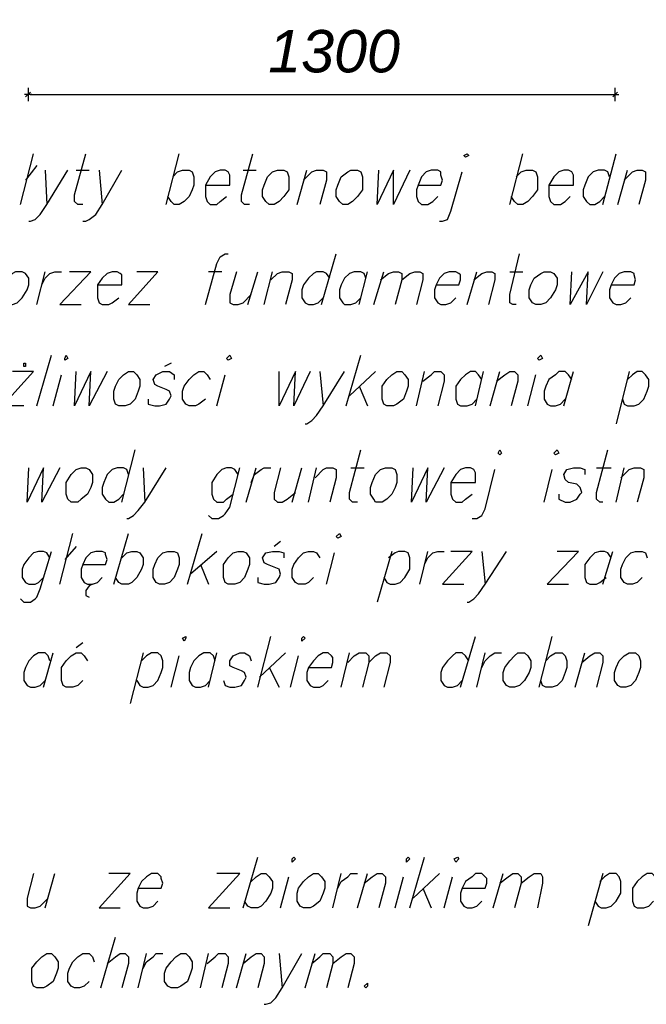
# Model space of a CAD drawing. Header units: centimetres. Extents: x 843425950 to 843478602, y 588811213 to 588851397.
# Tile 8 of 89: x 843448020 to 843449641, y 588811213 to 588813762. Entities that reach past the tile are written whole.
import ezdxf

# ---------------------------------------------------------------- set-up
doc = ezdxf.new("R2010")
doc.units = ezdxf.units.CM
doc.header["$MEASUREMENT"] = 0
doc.layers.get('0').update_dxf_attribs({"lineweight": 5})
doc.layers.add('DIM', color=7, linetype='Continuous')
doc.styles.add('Arial-sanit', font='ariali.ttf')

# ---------------------------------------------------------------- blocks, each defined once
blk = doc.blocks.new('_Oblique')
at = {"color": 0, "linetype": 'ByBlock', "lineweight": -2}
blk.add_line((-0.5, -0.5), (0.5, 0.5), dxfattribs=at)
blk = doc.blocks.new('My oblique')
at = {"xscale": 2.5, "yscale": 2.5, "zscale": 2.5, "rotation": 180}
blk.add_blockref('_Oblique', (139.09, 225.96), dxfattribs=at)
blk = doc.blocks.new('new')
at = {"ltscale": 0.1}
for p, q in [((-1.87, 0), (1.87, 0)), ((0, -3.39), (0, 3.39))]:
    blk.add_line(p, q, dxfattribs=at)
blk.add_blockref('My oblique', (-139.09, -225.96), dxfattribs=at)

msp = doc.modelspace()

# ---------------------------------------------------------------- linework, layer by layer
at = {"color": 0, "lineweight": 25}
for points in [[(843448022.04039, 588813283.36562), (843448055.90704, 588813414.59897)], [(843448182.90705, 588813283.36562), (843448170.20704, 588813283.36562), (843448161.74039, 588813291.83232), (843448161.74039, 588813308.76562), (843448191.37369, 588813414.59897)], [(843448398.80704, 588813283.36562), (843448432.67369, 588813414.59897)], [(843448614.70704, 588813283.36562), (843448602.00704, 588813283.36562), (843448593.54039, 588813291.83232), (843448593.54039, 588813308.76562), (843448623.17369, 588813414.59897)], [(843449287.80705, 588813283.36562), (843449321.67369, 588813414.59897)], [(843449529.10705, 588813283.36562), (843449562.97369, 588813414.59897)], [(843448064.37369, 588813384.96562), (843448034.74039, 588813346.86562)], [(843448043.20704, 588813241.03232), (843448047.44039, 588813241.03232), (843448060.14039, 588813245.26562), (843448072.8404, 588813257.96562), (843448089.77369, 588813283.36562), (843448144.80704, 588813372.26562)], [(843448085.54039, 588813372.26562), (843448089.77369, 588813283.36562)], [(843448165.97369, 588813372.26562), (843448199.84039, 588813372.26562)], [(843448182.90705, 588813241.03232), (843448191.37369, 588813241.03232), (843448199.84039, 588813245.26562), (843448216.7737, 588813257.96562), (843448233.70704, 588813283.36562), (843448284.50704, 588813372.26562)], [(843448225.24039, 588813372.26562), (843448233.70704, 588813283.36562)], [(843448415.74039, 588813355.33232), (843448428.44039, 588813368.03232), (843448441.14039, 588813372.26562), (843448458.07369, 588813372.26562), (843448466.54039, 588813368.03232), (843448470.7737, 588813355.33232), (843448470.7737, 588813334.16562), (843448466.54039, 588813321.46562), (843448458.07369, 588813304.53232), (843448445.3737, 588813291.83232), (843448432.67369, 588813283.36562), (843448419.97369, 588813283.36562), (843448411.50704, 588813291.83232), (843448403.04039, 588813304.53232)], [(843448500.40705, 588813334.16562), (843448563.90704, 588813334.16562), (843448563.90704, 588813359.56562), (843448559.67369, 588813368.03232), (843448551.20704, 588813372.26562), (843448538.50704, 588813372.26562), (843448525.80705, 588813368.03232), (843448513.10704, 588813355.33232), (843448500.40705, 588813334.16562), (843448500.40705, 588813304.53232), (843448504.64039, 588813291.83232), (843448513.10704, 588813283.36562), (843448530.04039, 588813283.36562), (843448538.50704, 588813291.83232), (843448555.4404, 588813304.53232)], [(843448597.7737, 588813372.26562), (843448631.6404, 588813372.26562)], [(843448737.47369, 588813283.36562), (843448762.8737, 588813372.26562)], [(843448754.40704, 588813346.86562), (843448775.57369, 588813368.03232), (843448788.2737, 588813372.26562), (843448805.20704, 588813372.26562), (843448813.67369, 588813368.03232), (843448813.67369, 588813346.86562), (843448796.74039, 588813283.36562)], [(843448944.90704, 588813283.36562), (843448949.1404, 588813372.26562)], [(843448987.24039, 588813372.26562), (843448944.90704, 588813283.36562)], [(843448987.24039, 588813283.36562), (843448987.24039, 588813372.26562)], [(843449029.57369, 588813372.26562), (843448987.24039, 588813283.36562)], [(843449050.74039, 588813334.16562), (843449110.00704, 588813334.16562), (843449114.24039, 588813346.86562), (843449110.00704, 588813359.56562), (843449110.00704, 588813368.03232), (843449101.54039, 588813372.26562), (843449084.60704, 588813372.26562), (843449071.90704, 588813368.03232), (843449059.20704, 588813355.33232), (843449050.74039, 588813334.16562), (843449046.50704, 588813321.46562), (843449046.50704, 588813304.53232), (843449050.74039, 588813291.83232), (843449059.20704, 588813283.36562), (843449076.14039, 588813283.36562), (843449088.84039, 588813291.83232), (843449101.54039, 588813304.53232)], [(843449105.7737, 588813241.03232), (843449114.24039, 588813241.03232), (843449126.94039, 588813245.26562), (843449135.40705, 588813266.43232), (843449165.04039, 588813368.03232)], [(843449304.74039, 588813355.33232), (843449317.44039, 588813368.03232), (843449330.14039, 588813372.26562), (843449347.07369, 588813372.26562), (843449355.54039, 588813368.03232), (843449359.77369, 588813355.33232), (843449359.77369, 588813321.46562), (843449347.07369, 588813304.53232), (843449334.37369, 588813291.83232), (843449321.67369, 588813283.36562), (843449308.97369, 588813283.36562), (843449300.50704, 588813291.83232), (843449292.04039, 588813304.53232)], [(843449389.40704, 588813334.16562), (843449452.90705, 588813334.16562), (843449452.90705, 588813359.56562), (843449448.67369, 588813368.03232), (843449440.20704, 588813372.26562), (843449427.50704, 588813372.26562), (843449414.80704, 588813368.03232), (843449402.10704, 588813355.33232), (843449389.40704, 588813334.16562), (843449389.40704, 588813304.53232), (843449393.64039, 588813291.83232), (843449402.10704, 588813283.36562), (843449419.04039, 588813283.36562), (843449431.74039, 588813291.83232), (843449444.44039, 588813304.53232)], [(843449546.04039, 588813355.33232), (843449541.80705, 588813368.03232), (843449533.3404, 588813372.26562), (843449516.40704, 588813372.26562), (843449503.70704, 588813368.03232), (843449491.00704, 588813355.33232), (843449482.54039, 588813334.16562), (843449478.30705, 588813321.46562), (843449478.30705, 588813304.53232), (843449486.7737, 588813291.83232), (843449495.24039, 588813283.36562), (843449507.9404, 588813283.36562), (843449520.64039, 588813291.83232), (843449533.3404, 588813304.53232)], [(843449567.20704, 588813283.36562), (843449592.60704, 588813372.26562)], [(843449584.1404, 588813346.86562), (843449605.30705, 588813368.03232), (843449618.00704, 588813372.26562), (843449630.70704, 588813372.26562), (843449639.17369, 588813368.03232), (843449639.17369, 588813346.86562), (843449622.24039, 588813283.36562)], [(843448500.40705, 588813025.13232), (843448530.04039, 588813130.96562), (843448538.50704, 588813147.89897), (843448551.20704, 588813156.36562), (843448559.67369, 588813156.36562)], [(843448800.97369, 588813025.13232), (843448839.0737, 588813156.36562)], [(843449304.74039, 588813025.13232), (843449296.27369, 588813025.13232), (843449287.80705, 588813029.36562), (843449287.80705, 588813050.53232), (843449313.20704, 588813156.36562)], [(843447971.24039, 588813042.06562), (843447979.70704, 588813029.36562), (843447988.17369, 588813025.13232), (843448000.87369, 588813025.13232), (843448013.57369, 588813029.36562), (843448026.27369, 588813042.06562), (843448038.97369, 588813063.23232), (843448043.20704, 588813075.93232), (843448043.20704, 588813092.86562), (843448034.74039, 588813105.56562), (843448026.27369, 588813109.79897), (843448009.3404, 588813109.79897), (843448000.87369, 588813105.56562), (843447988.17369, 588813092.86562)], [(843448064.37369, 588813025.13232), (843448085.54039, 588813109.79897)], [(843448077.07369, 588813075.93232), (843448085.54039, 588813092.86562), (843448098.24039, 588813105.56562), (843448110.94039, 588813109.79897), (843448127.8737, 588813109.79897)], [(843448123.64039, 588813025.13232), (843448204.0737, 588813109.79897), (843448149.04039, 588813109.79897)], [(843448221.00704, 588813075.93232), (843448284.50704, 588813075.93232), (843448284.50704, 588813101.33232), (843448280.2737, 588813105.56562), (843448271.80705, 588813109.79897), (843448259.10705, 588813109.79897), (843448246.40704, 588813105.56562), (843448233.70704, 588813092.86562), (843448221.00704, 588813075.93232), (843448221.00704, 588813042.06562), (843448225.24039, 588813029.36562), (843448233.70704, 588813025.13232), (843448250.64039, 588813025.13232), (843448259.10705, 588813029.36562), (843448276.04039, 588813042.06562)], [(843448301.44039, 588813025.13232), (843448377.64039, 588813109.79897), (843448322.60704, 588813109.79897)], [(843448542.74039, 588813109.79897), (843448508.87369, 588813109.79897)], [(843448580.8404, 588813109.79897), (843448563.90704, 588813050.53232), (843448563.90704, 588813029.36562), (843448572.37369, 588813025.13232), (843448585.07369, 588813025.13232), (843448597.7737, 588813029.36562), (843448618.94039, 588813050.53232)], [(843448610.47369, 588813025.13232), (843448635.87369, 588813109.79897)], [(843448652.80705, 588813025.13232), (843448673.97369, 588813109.79897)], [(843448669.74039, 588813088.63232), (843448686.67369, 588813105.56562), (843448699.37369, 588813109.79897), (843448716.30704, 588813109.79897), (843448724.77369, 588813105.56562), (843448724.77369, 588813088.63232), (843448707.8404, 588813025.13232)], [(843448822.14039, 588813092.86562), (843448813.67369, 588813105.56562), (843448805.20704, 588813109.79897), (843448788.2737, 588813109.79897), (843448779.80704, 588813105.56562), (843448767.10704, 588813092.86562), (843448754.40704, 588813075.93232), (843448750.17369, 588813063.23232), (843448750.17369, 588813042.06562), (843448758.64039, 588813029.36562), (843448767.10704, 588813025.13232), (843448779.80704, 588813025.13232), (843448792.50704, 588813029.36562), (843448805.20704, 588813042.06562)], [(843448915.2737, 588813092.86562), (843448911.04039, 588813105.56562), (843448902.57369, 588813109.79897), (843448885.64039, 588813109.79897), (843448872.9404, 588813105.56562), (843448860.24039, 588813092.86562), (843448851.7737, 588813075.93232), (843448847.54039, 588813063.23232), (843448847.54039, 588813042.06562), (843448856.00704, 588813029.36562), (843448860.24039, 588813025.13232), (843448877.17369, 588813025.13232), (843448889.87369, 588813029.36562), (843448902.57369, 588813042.06562)], [(843448898.3404, 588813025.13232), (843448919.50704, 588813109.79897)], [(843448936.44039, 588813025.13232), (843448961.8404, 588813109.79897)], [(843448953.37369, 588813088.63232), (843448974.54039, 588813105.56562), (843448987.24039, 588813109.79897), (843448999.94039, 588813109.79897), (843449008.40704, 588813105.56562), (843449008.40704, 588813088.63232), (843448991.47369, 588813025.13232)], [(843449008.40704, 588813088.63232), (843449029.57369, 588813105.56562), (843449042.27369, 588813109.79897), (843449054.97369, 588813109.79897), (843449063.44039, 588813105.56562), (843449063.44039, 588813088.63232), (843449046.50704, 588813025.13232)], [(843449097.30704, 588813075.93232), (843449156.5737, 588813075.93232), (843449160.80705, 588813088.63232), (843449160.80705, 588813101.33232), (843449156.5737, 588813105.56562), (843449148.10704, 588813109.79897), (843449131.17369, 588813109.79897), (843449118.47369, 588813105.56562), (843449105.7737, 588813092.86562), (843449097.30704, 588813075.93232), (843449093.07369, 588813063.23232), (843449093.07369, 588813042.06562), (843449101.54039, 588813029.36562), (843449110.00704, 588813025.13232), (843449122.70704, 588813025.13232), (843449135.40705, 588813029.36562), (843449148.10704, 588813042.06562)], [(843449177.74039, 588813025.13232), (843449203.14039, 588813109.79897)], [(843449194.67369, 588813088.63232), (843449215.8404, 588813105.56562), (843449228.54039, 588813109.79897), (843449241.24039, 588813109.79897), (843449249.70704, 588813105.56562), (843449249.70704, 588813088.63232), (843449232.7737, 588813025.13232)], [(843449287.80705, 588813109.79897), (843449321.67369, 588813109.79897)], [(843449444.44039, 588813025.13232), (843449448.67369, 588813109.79897)], [(843449491.00704, 588813109.79897), (843449444.44039, 588813025.13232)], [(843449486.7737, 588813025.13232), (843449491.00704, 588813109.79897)], [(843449529.10705, 588813109.79897), (843449486.7737, 588813025.13232)], [(843449550.2737, 588813075.93232), (843449609.54039, 588813075.93232), (843449613.77369, 588813088.63232), (843449609.54039, 588813101.33232), (843449609.54039, 588813105.56562), (843449601.07369, 588813109.79897), (843449584.1404, 588813109.79897), (843449571.44039, 588813105.56562), (843449558.74039, 588813092.86562), (843449550.2737, 588813075.93232), (843449546.04039, 588813063.23232), (843449546.04039, 588813042.06562), (843449554.50704, 588813029.36562), (843449562.97369, 588813025.13232), (843449575.67369, 588813025.13232), (843449588.37369, 588813029.36562), (843449601.07369, 588813042.06562)], [(843448123.64039, 588813025.13232), (843448178.67369, 588813025.13232)], [(843448301.44039, 588813025.13232), (843448356.47369, 588813025.13232)], [(843448064.37369, 588812762.66562), (843448102.47369, 588812893.89897)], [(843448411.50704, 588812872.73232), (843448394.57369, 588812864.26562)], [(843448864.47369, 588812762.66562), (843448902.57369, 588812893.89897)], [(843447975.47369, 588812762.66562), (843448055.90704, 588812851.56562), (843448000.87369, 588812851.56562)], [(843448161.74039, 588812762.66562), (843448165.97369, 588812851.56562)], [(843448204.0737, 588812851.56562), (843448161.74039, 588812762.66562)], [(843448199.84039, 588812762.66562), (843448204.0737, 588812851.56562)], [(843448246.40704, 588812851.56562), (843448199.84039, 588812762.66562)], [(843448352.24039, 588812779.59897), (843448352.24039, 588812766.89897), (843448369.17369, 588812762.66562), (843448381.87369, 588812762.66562), (843448398.80704, 588812766.89897), (843448407.27369, 588812779.59897), (843448411.50704, 588812788.06562), (843448407.27369, 588812800.76562), (843448398.80704, 588812804.99897), (843448377.64039, 588812813.46562), (843448369.17369, 588812817.69897), (843448364.94039, 588812830.39897), (843448373.40704, 588812843.09897), (843448390.3404, 588812851.56562), (843448407.27369, 588812851.56562), (843448419.97369, 588812843.09897), (843448419.97369, 588812830.39897)], [(843448500.40705, 588812779.59897), (843448483.47369, 588812766.89897), (843448475.00704, 588812762.66562), (843448458.07369, 588812762.66562), (843448449.60704, 588812766.89897), (843448441.14039, 588812779.59897), (843448441.14039, 588812800.76562), (843448445.3737, 588812813.46562), (843448458.07369, 588812830.39897), (843448470.7737, 588812843.09897), (843448483.47369, 588812851.56562), (843448496.17369, 588812851.56562), (843448504.64039, 588812843.09897), (843448513.10704, 588812830.39897)], [(843448690.90704, 588812762.66562), (843448690.90704, 588812851.56562)], [(843448733.24039, 588812851.56562), (843448690.90704, 588812762.66562)], [(843448729.00704, 588812762.66562), (843448733.24039, 588812851.56562)], [(843448771.34039, 588812851.56562), (843448729.00704, 588812762.66562)], [(843448758.64039, 588812716.09897), (843448762.8737, 588812716.09897), (843448775.57369, 588812724.56562), (843448788.2737, 588812737.26562), (843448805.20704, 588812762.66562), (843448860.24039, 588812851.56562)], [(843448796.74039, 588812851.56562), (843448805.20704, 588812762.66562)], [(843448940.67369, 588812851.56562), (843448872.9404, 588812788.06562)], [(843449046.50704, 588812762.66562), (843449067.67369, 588812851.56562)], [(843449063.44039, 588812826.16562), (843449084.60704, 588812843.09897), (843449093.07369, 588812851.56562), (843449110.00704, 588812851.56562), (843449118.47369, 588812843.09897), (843449118.47369, 588812826.16562), (843449101.54039, 588812762.66562)], [(843449215.8404, 588812830.39897), (843449207.37369, 588812843.09897), (843449198.90704, 588812851.56562), (843449186.20704, 588812851.56562), (843449173.50704, 588812843.09897), (843449160.80705, 588812830.39897), (843449148.10704, 588812813.46562), (843449148.10704, 588812779.59897), (843449152.34039, 588812766.89897), (843449160.80705, 588812762.66562), (843449177.74039, 588812762.66562), (843449190.4404, 588812766.89897), (843449203.14039, 588812779.59897)], [(843449198.90704, 588812762.66562), (843449220.07369, 588812851.56562)], [(843449237.00704, 588812762.66562), (843449262.40704, 588812851.56562)], [(843449253.94039, 588812826.16562), (843449275.10704, 588812843.09897), (843449287.80705, 588812851.56562), (843449300.50704, 588812851.56562), (843449308.97369, 588812843.09897), (843449308.97369, 588812826.16562), (843449292.04039, 588812762.66562)], [(843449448.67369, 588812830.39897), (843449440.20704, 588812843.09897), (843449431.74039, 588812851.56562), (843449414.80704, 588812851.56562), (843449406.34039, 588812843.09897), (843449389.40704, 588812830.39897), (843449380.94039, 588812813.46562), (843449376.70704, 588812800.76562), (843449376.70704, 588812779.59897), (843449385.17369, 588812766.89897), (843449393.64039, 588812762.66562), (843449406.34039, 588812762.66562), (843449419.04039, 588812766.89897), (843449431.74039, 588812779.59897)], [(843449427.50704, 588812762.66562), (843449452.90705, 588812851.56562)], [(843449596.8404, 588812851.56562), (843449562.97369, 588812716.09897)], [(843449579.90704, 588812779.59897), (843449584.1404, 588812766.89897), (843449592.60704, 588812762.66562), (843449609.54039, 588812762.66562), (843449622.24039, 588812766.89897), (843449634.94039, 588812779.59897), (843449643.40704, 588812800.76562), (843449647.64039, 588812813.46562), (843449647.64039, 588812830.39897), (843449639.17369, 588812843.09897), (843449630.70704, 588812851.56562), (843449618.00704, 588812851.56562), (843449605.30705, 588812843.09897), (843449592.60704, 588812830.39897)], [(843448106.70704, 588812762.66562), (843448127.8737, 588812843.09897)], [(843448530.04039, 588812762.66562), (843448551.20704, 588812843.09897)], [(843449334.37369, 588812762.66562), (843449355.54039, 588812843.09897)], [(843448898.3404, 588812813.46562), (843448919.50704, 588812762.66562)], [(843448030.50704, 588812762.66562), (843447975.47369, 588812762.66562)], [(843448284.50704, 588812512.89897), (843448318.37369, 588812648.36562)], [(843448894.10705, 588812512.89897), (843448881.40704, 588812512.89897), (843448872.9404, 588812521.36562), (843448872.9404, 588812538.29897), (843448902.57369, 588812648.36562)], [(843449529.10705, 588812512.89897), (843449520.64039, 588812512.89897), (843449512.17369, 588812521.36562), (843449512.17369, 588812538.29897), (843449541.80705, 588812648.36562)], [(843448038.97369, 588812512.89897), (843448043.20704, 588812601.79897)], [(843448081.30704, 588812601.79897), (843448038.97369, 588812512.89897)], [(843448077.07369, 588812512.89897), (843448081.30704, 588812601.79897)], [(843448123.64039, 588812601.79897), (843448077.07369, 588812512.89897)], [(843448301.44039, 588812584.86562), (843448297.20704, 588812597.56562), (843448288.74039, 588812601.79897), (843448271.80705, 588812601.79897), (843448259.10705, 588812597.56562), (843448246.40704, 588812584.86562), (843448237.9404, 588812563.69897), (843448233.70704, 588812550.99897), (843448233.70704, 588812534.06562), (843448242.17369, 588812521.36562), (843448250.64039, 588812512.89897), (843448263.3404, 588812512.89897), (843448276.04039, 588812521.36562), (843448288.74039, 588812534.06562)], [(843448297.20704, 588812470.56562), (843448301.44039, 588812470.56562), (843448314.1404, 588812479.03232), (843448326.8404, 588812491.73232), (843448343.77369, 588812512.89897), (843448398.80704, 588812601.79897)], [(843448339.54039, 588812601.79897), (843448343.77369, 588812512.89897)], [(843448508.87369, 588812479.03232), (843448517.34039, 588812470.56562), (843448534.2737, 588812470.56562), (843448546.97369, 588812479.03232), (843448551.20704, 588812483.26562), (843448563.90704, 588812500.19897), (843448589.30705, 588812601.79897)], [(843448585.07369, 588812584.86562), (843448576.60705, 588812597.56562), (843448568.14039, 588812601.79897), (843448555.4404, 588812601.79897), (843448542.74039, 588812597.56562), (843448530.04039, 588812584.86562), (843448517.34039, 588812563.69897), (843448517.34039, 588812534.06562), (843448521.5737, 588812521.36562), (843448530.04039, 588812512.89897), (843448546.97369, 588812512.89897), (843448555.4404, 588812521.36562), (843448572.37369, 588812534.06562)], [(843448606.24039, 588812512.89897), (843448631.6404, 588812601.79897)], [(843448618.94039, 588812563.69897), (843448627.40704, 588812584.86562), (843448644.3404, 588812597.56562), (843448652.80705, 588812601.79897), (843448669.74039, 588812601.79897)], [(843448695.14039, 588812601.79897), (843448678.20704, 588812538.29897), (843448678.20704, 588812521.36562), (843448686.67369, 588812512.89897), (843448699.37369, 588812512.89897), (843448712.07369, 588812521.36562), (843448733.24039, 588812538.29897)], [(843448724.77369, 588812512.89897), (843448750.17369, 588812601.79897)], [(843448767.10704, 588812512.89897), (843448788.2737, 588812601.79897)], [(843448784.04039, 588812576.39897), (843448805.20704, 588812597.56562), (843448813.67369, 588812601.79897), (843448830.60704, 588812601.79897), (843448839.0737, 588812597.56562), (843448839.0737, 588812576.39897), (843448822.14039, 588812512.89897)], [(843448877.17369, 588812601.79897), (843448911.04039, 588812601.79897)], [(843449033.80704, 588812512.89897), (843449038.04039, 588812601.79897)], [(843449076.14039, 588812601.79897), (843449033.80704, 588812512.89897)], [(843449071.90704, 588812512.89897), (843449076.14039, 588812601.79897)], [(843449118.47369, 588812601.79897), (843449071.90704, 588812512.89897)], [(843449135.40705, 588812563.69897), (843449198.90704, 588812563.69897), (843449198.90704, 588812589.09897), (843449194.67369, 588812597.56562), (843449186.20704, 588812601.79897), (843449173.50704, 588812601.79897), (843449160.80705, 588812597.56562), (843449148.10704, 588812584.86562), (843449135.40705, 588812563.69897), (843449135.40705, 588812534.06562), (843449139.64039, 588812521.36562), (843449148.10704, 588812512.89897), (843449165.04039, 588812512.89897), (843449173.50704, 588812521.36562), (843449190.4404, 588812534.06562)], [(843449190.4404, 588812470.56562), (843449203.14039, 588812470.56562), (843449215.8404, 588812479.03232), (843449224.30705, 588812495.96562), (843449249.70704, 588812597.56562)], [(843449376.70704, 588812512.89897), (843449397.8737, 588812597.56562)], [(843449414.80704, 588812534.06562), (843449414.80704, 588812521.36562), (843449431.74039, 588812512.89897), (843449444.44039, 588812512.89897), (843449461.37369, 588812521.36562), (843449469.84039, 588812534.06562), (843449474.0737, 588812538.29897), (843449469.84039, 588812550.99897), (843449461.37369, 588812559.46562), (843449440.20704, 588812563.69897), (843449431.74039, 588812572.16562), (843449427.50704, 588812584.86562), (843449435.97369, 588812597.56562), (843449452.90705, 588812601.79897), (843449469.84039, 588812601.79897), (843449482.54039, 588812597.56562), (843449482.54039, 588812584.86562)], [(843449512.17369, 588812601.79897), (843449550.2737, 588812601.79897)], [(843449562.97369, 588812512.89897), (843449584.1404, 588812601.79897)], [(843449575.67369, 588812576.39897), (843449596.8404, 588812597.56562), (843449609.54039, 588812601.79897), (843449626.47369, 588812601.79897), (843449634.94039, 588812597.56562), (843449634.94039, 588812576.39897), (843449618.00704, 588812512.89897)], [(843448123.64039, 588812301.23232), (843448157.50704, 588812432.46562)], [(843448263.3404, 588812301.23232), (843448301.44039, 588812432.46562)], [(843448453.84039, 588812301.23232), (843448491.94039, 588812432.46562)], [(843448165.97369, 588812398.59897), (843448136.34039, 588812364.73232)], [(843448695.14039, 588812411.29897), (843448678.20704, 588812398.59897)], [(843448022.04039, 588812263.13232), (843448030.50704, 588812254.66562), (843448047.44039, 588812254.66562), (843448060.14039, 588812263.13232), (843448064.37369, 588812267.36562), (843448072.8404, 588812288.53232), (843448102.47369, 588812385.89897)], [(843448098.24039, 588812368.96562), (843448089.77369, 588812381.66562), (843448081.30704, 588812385.89897), (843448068.60704, 588812385.89897), (843448055.90704, 588812381.66562), (843448043.20704, 588812368.96562), (843448030.50704, 588812352.03232), (843448026.27369, 588812339.33232), (843448026.27369, 588812318.16562), (843448034.74039, 588812305.46562), (843448043.20704, 588812301.23232), (843448060.14039, 588812301.23232), (843448068.60704, 588812305.46562), (843448081.30704, 588812318.16562)], [(843448182.90705, 588812352.03232), (843448242.17369, 588812352.03232), (843448246.40704, 588812364.73232), (843448242.17369, 588812377.43232), (843448242.17369, 588812381.66562), (843448233.70704, 588812385.89897), (843448216.7737, 588812385.89897), (843448204.0737, 588812381.66562), (843448191.37369, 588812368.96562), (843448182.90705, 588812352.03232), (843448178.67369, 588812339.33232), (843448178.67369, 588812318.16562), (843448187.14039, 588812305.46562), (843448195.60704, 588812301.23232), (843448208.30705, 588812301.23232), (843448221.00704, 588812305.46562), (843448233.70704, 588812318.16562)], [(843448284.50704, 588812368.96562), (843448297.20704, 588812381.66562), (843448309.90704, 588812385.89897), (843448322.60704, 588812385.89897), (843448331.07369, 588812381.66562), (843448339.54039, 588812368.96562), (843448339.54039, 588812352.03232), (843448335.30705, 588812339.33232), (843448322.60704, 588812318.16562), (843448309.90704, 588812305.46562), (843448301.44039, 588812301.23232), (843448284.50704, 588812301.23232), (843448276.04039, 588812305.46562), (843448267.57369, 588812318.16562)], [(843448530.04039, 588812385.89897), (843448462.30704, 588812326.63232)], [(843448635.87369, 588812318.16562), (843448635.87369, 588812305.46562), (843448652.80705, 588812301.23232), (843448665.50704, 588812301.23232), (843448682.44039, 588812305.46562), (843448690.90704, 588812318.16562), (843448695.14039, 588812326.63232), (843448690.90704, 588812339.33232), (843448682.44039, 588812343.56562), (843448661.27369, 588812352.03232), (843448652.80705, 588812356.26562), (843448648.57369, 588812368.96562), (843448657.04039, 588812381.66562), (843448673.97369, 588812385.89897), (843448690.90704, 588812385.89897), (843448703.60704, 588812381.66562), (843448703.60704, 588812368.96562)], [(843448779.80704, 588812318.16562), (843448767.10704, 588812305.46562), (843448758.64039, 588812301.23232), (843448741.70704, 588812301.23232), (843448733.24039, 588812305.46562), (843448724.77369, 588812318.16562), (843448724.77369, 588812339.33232), (843448729.00704, 588812352.03232), (843448741.70704, 588812368.96562), (843448754.40704, 588812381.66562), (843448767.10704, 588812385.89897), (843448779.80704, 588812385.89897), (843448788.2737, 588812381.66562), (843448796.74039, 588812368.96562)], [(843448813.67369, 588812301.23232), (843448834.84039, 588812381.66562)], [(843448983.00704, 588812385.89897), (843448944.90704, 588812254.66562)], [(843448961.8404, 588812318.16562), (843448970.30705, 588812305.46562), (843448978.77369, 588812301.23232), (843448991.47369, 588812301.23232), (843449004.17369, 588812305.46562), (843449016.87369, 588812318.16562), (843449029.57369, 588812339.33232), (843449029.57369, 588812368.96562), (843449025.3404, 588812381.66562), (843449016.87369, 588812385.89897), (843448999.94039, 588812385.89897), (843448991.47369, 588812381.66562), (843448974.54039, 588812368.96562)], [(843449054.97369, 588812301.23232), (843449076.14039, 588812385.89897)], [(843449067.67369, 588812352.03232), (843449076.14039, 588812368.96562), (843449088.84039, 588812381.66562), (843449101.54039, 588812385.89897), (843449118.47369, 588812385.89897)], [(843449114.24039, 588812301.23232), (843449190.4404, 588812385.89897), (843449135.40705, 588812385.89897)], [(843449177.74039, 588812254.66562), (843449181.97369, 588812254.66562), (843449194.67369, 588812263.13232), (843449207.37369, 588812275.83232), (843449224.30705, 588812301.23232), (843449279.3404, 588812385.89897)], [(843449215.8404, 588812385.89897), (843449224.30705, 588812301.23232)], [(843449385.17369, 588812301.23232), (843449465.60704, 588812385.89897), (843449410.57369, 588812385.89897)], [(843449550.2737, 588812368.96562), (843449541.80705, 588812381.66562), (843449533.3404, 588812385.89897), (843449520.64039, 588812385.89897), (843449507.9404, 588812381.66562), (843449495.24039, 588812368.96562), (843449482.54039, 588812352.03232), (843449482.54039, 588812318.16562), (843449486.7737, 588812305.46562), (843449495.24039, 588812301.23232), (843449512.17369, 588812301.23232), (843449520.64039, 588812305.46562), (843449537.57369, 588812318.16562)], [(843449529.10705, 588812301.23232), (843449554.50704, 588812385.89897)], [(843449630.70704, 588812318.16562), (843449618.00704, 588812305.46562), (843449605.30705, 588812301.23232), (843449592.60704, 588812301.23232), (843449584.1404, 588812305.46562), (843449575.67369, 588812318.16562), (843449575.67369, 588812339.33232), (843449579.90704, 588812352.03232), (843449588.37369, 588812368.96562), (843449601.07369, 588812381.66562), (843449613.77369, 588812385.89897), (843449630.70704, 588812385.89897), (843449639.17369, 588812381.66562), (843449643.40704, 588812368.96562)], [(843448487.70704, 588812352.03232), (843448508.87369, 588812301.23232)], [(843448208.30705, 588812301.23232), (843448199.84039, 588812296.99897), (843448191.37369, 588812284.29897), (843448191.37369, 588812271.59897), (843448199.84039, 588812267.36562)], [(843449114.24039, 588812301.23232), (843449169.2737, 588812301.23232)], [(843449385.17369, 588812301.23232), (843449440.20704, 588812301.23232)], [(843448635.87369, 588812034.53232), (843448669.74039, 588812165.76562)], [(843449160.80705, 588812034.53232), (843449198.90704, 588812165.76562)], [(843449364.00704, 588812034.53232), (843449397.8737, 588812165.76562)], [(843448182.90705, 588812148.83232), (843448165.97369, 588812136.13232)], [(843448098.24039, 588812102.26562), (843448094.00704, 588812114.96562), (843448085.54039, 588812123.43232), (843448068.60704, 588812123.43232), (843448055.90704, 588812114.96562), (843448043.20704, 588812102.26562), (843448034.74039, 588812085.33232), (843448030.50704, 588812072.63232), (843448030.50704, 588812051.46562), (843448038.97369, 588812038.76562), (843448047.44039, 588812034.53232), (843448060.14039, 588812034.53232), (843448072.8404, 588812038.76562), (843448085.54039, 588812051.46562)], [(843448081.30704, 588812034.53232), (843448106.70704, 588812123.43232)], [(843448182.90705, 588812051.46562), (843448170.20704, 588812038.76562), (843448157.50704, 588812034.53232), (843448140.57369, 588812034.53232), (843448132.10704, 588812038.76562), (843448127.8737, 588812051.46562), (843448127.8737, 588812085.33232), (843448140.57369, 588812102.26562), (843448153.2737, 588812114.96562), (843448165.97369, 588812123.43232), (843448178.67369, 588812123.43232), (843448187.14039, 588812114.96562), (843448195.60704, 588812102.26562)], [(843448339.54039, 588812123.43232), (843448305.67369, 588811992.19897)], [(843448322.60704, 588812051.46562), (843448331.07369, 588812038.76562), (843448339.54039, 588812034.53232), (843448352.24039, 588812034.53232), (843448364.94039, 588812038.76562), (843448377.64039, 588812051.46562), (843448386.10704, 588812072.63232), (843448390.3404, 588812085.33232), (843448390.3404, 588812102.26562), (843448386.10704, 588812114.96562), (843448377.64039, 588812123.43232), (843448360.70704, 588812123.43232), (843448348.00704, 588812114.96562), (843448335.30705, 588812102.26562)], [(843448411.50704, 588812034.53232), (843448432.67369, 588812114.96562)], [(843448525.80705, 588812102.26562), (843448521.5737, 588812114.96562), (843448513.10704, 588812123.43232), (843448496.17369, 588812123.43232), (843448483.47369, 588812114.96562), (843448470.7737, 588812102.26562), (843448462.30704, 588812085.33232), (843448458.07369, 588812072.63232), (843448458.07369, 588812051.46562), (843448466.54039, 588812038.76562), (843448475.00704, 588812034.53232), (843448487.70704, 588812034.53232), (843448500.40705, 588812038.76562), (843448513.10704, 588812051.46562)], [(843448508.87369, 588812034.53232), (843448530.04039, 588812123.43232)], [(843448546.97369, 588812051.46562), (843448551.20704, 588812038.76562), (843448563.90704, 588812034.53232), (843448576.60705, 588812034.53232), (843448593.54039, 588812038.76562), (843448602.00704, 588812051.46562), (843448606.24039, 588812059.93232), (843448602.00704, 588812072.63232), (843448593.54039, 588812076.86562), (843448572.37369, 588812085.33232), (843448563.90704, 588812089.56562), (843448563.90704, 588812102.26562), (843448572.37369, 588812114.96562), (843448589.30705, 588812123.43232), (843448602.00704, 588812123.43232), (843448614.70704, 588812114.96562), (843448618.94039, 588812102.26562)], [(843448707.8404, 588812123.43232), (843448640.10704, 588812059.93232)], [(843448720.54039, 588812034.53232), (843448741.70704, 588812114.96562)], [(843448767.10704, 588812085.33232), (843448826.37369, 588812085.33232), (843448830.60704, 588812098.03232), (843448830.60704, 588812110.73232), (843448826.37369, 588812114.96562), (843448817.90705, 588812123.43232), (843448805.20704, 588812123.43232), (843448792.50704, 588812114.96562), (843448779.80704, 588812102.26562), (843448767.10704, 588812085.33232), (843448762.8737, 588812072.63232), (843448762.8737, 588812051.46562), (843448771.34039, 588812038.76562), (843448779.80704, 588812034.53232), (843448796.74039, 588812034.53232), (843448805.20704, 588812038.76562), (843448817.90705, 588812051.46562)], [(843448851.7737, 588812034.53232), (843448872.9404, 588812123.43232)], [(843448868.70704, 588812098.03232), (843448885.64039, 588812114.96562), (843448898.3404, 588812123.43232), (843448915.2737, 588812123.43232), (843448923.74039, 588812114.96562), (843448923.74039, 588812098.03232), (843448906.80705, 588812034.53232)], [(843448923.74039, 588812098.03232), (843448940.67369, 588812114.96562), (843448953.37369, 588812123.43232), (843448970.30705, 588812123.43232), (843448978.77369, 588812114.96562), (843448978.77369, 588812098.03232), (843448961.8404, 588812034.53232)], [(843449181.97369, 588812102.26562), (843449173.50704, 588812114.96562), (843449165.04039, 588812123.43232), (843449148.10704, 588812123.43232), (843449139.64039, 588812114.96562), (843449126.94039, 588812102.26562), (843449114.24039, 588812085.33232), (843449110.00704, 588812072.63232), (843449110.00704, 588812051.46562), (843449118.47369, 588812038.76562), (843449126.94039, 588812034.53232), (843449139.64039, 588812034.53232), (843449152.34039, 588812038.76562), (843449165.04039, 588812051.46562)], [(843449203.14039, 588812034.53232), (843449224.30705, 588812123.43232)], [(843449215.8404, 588812085.33232), (843449224.30705, 588812102.26562), (843449237.00704, 588812114.96562), (843449249.70704, 588812123.43232), (843449266.6404, 588812123.43232)], [(843449380.94039, 588812102.26562), (843449393.64039, 588812114.96562), (843449406.34039, 588812123.43232), (843449423.2737, 588812123.43232), (843449431.74039, 588812114.96562), (843449435.97369, 588812102.26562), (843449435.97369, 588812085.33232), (843449431.74039, 588812072.63232), (843449423.2737, 588812051.46562), (843449410.57369, 588812038.76562), (843449397.8737, 588812034.53232), (843449380.94039, 588812034.53232), (843449372.47369, 588812038.76562), (843449368.24039, 588812051.46562)], [(843449457.14039, 588812034.53232), (843449482.54039, 588812123.43232)], [(843449474.0737, 588812098.03232), (843449495.24039, 588812114.96562), (843449507.9404, 588812123.43232), (843449520.64039, 588812123.43232), (843449529.10705, 588812114.96562), (843449529.10705, 588812098.03232), (843449512.17369, 588812034.53232)], [(843448665.50704, 588812085.33232), (843448690.90704, 588812034.53232)], [(843448597.7737, 588811463.03232), (843448635.87369, 588811594.26562)], [(843449029.57369, 588811463.03232), (843449067.67369, 588811594.26562)], [(843448055.90704, 588811551.93232), (843448038.97369, 588811488.43232), (843448038.97369, 588811467.26562), (843448047.44039, 588811463.03232), (843448060.14039, 588811463.03232), (843448072.8404, 588811467.26562), (843448094.00704, 588811488.43232)], [(843448085.54039, 588811463.03232), (843448110.94039, 588811551.93232)], [(843448225.24039, 588811463.03232), (843448305.67369, 588811551.93232), (843448250.64039, 588811551.93232)], [(843448326.8404, 588811513.83232), (843448386.10704, 588811513.83232), (843448390.3404, 588811526.53232), (843448386.10704, 588811539.23232), (843448386.10704, 588811543.46562), (843448377.64039, 588811551.93232), (843448360.70704, 588811551.93232), (843448348.00704, 588811543.46562), (843448335.30705, 588811530.76562), (843448326.8404, 588811513.83232), (843448322.60704, 588811501.13232), (843448322.60704, 588811479.96562), (843448331.07369, 588811467.26562), (843448339.54039, 588811463.03232), (843448352.24039, 588811463.03232), (843448364.94039, 588811467.26562), (843448377.64039, 588811479.96562)], [(843448508.87369, 588811463.03232), (843448589.30705, 588811551.93232), (843448530.04039, 588811551.93232)], [(843448618.94039, 588811530.76562), (843448631.6404, 588811543.46562), (843448644.3404, 588811551.93232), (843448657.04039, 588811551.93232), (843448665.50704, 588811543.46562), (843448673.97369, 588811530.76562), (843448673.97369, 588811513.83232), (843448669.74039, 588811501.13232), (843448657.04039, 588811479.96562), (843448644.3404, 588811467.26562), (843448635.87369, 588811463.03232), (843448618.94039, 588811463.03232), (843448610.47369, 588811467.26562), (843448602.00704, 588811479.96562)], [(843448830.60704, 588811463.03232), (843448851.7737, 588811551.93232)], [(843448843.30705, 588811513.83232), (843448851.7737, 588811530.76562), (843448868.70704, 588811543.46562), (843448877.17369, 588811551.93232), (843448894.10705, 588811551.93232)], [(843448894.10705, 588811463.03232), (843448919.50704, 588811551.93232)], [(843448911.04039, 588811526.53232), (843448932.20704, 588811543.46562), (843448944.90704, 588811551.93232), (843448957.60704, 588811551.93232), (843448966.07369, 588811543.46562), (843448966.07369, 588811526.53232), (843448949.1404, 588811463.03232)], [(843449105.7737, 588811551.93232), (843449038.04039, 588811488.43232)], [(843449165.04039, 588811513.83232), (843449224.30705, 588811513.83232), (843449228.54039, 588811526.53232), (843449228.54039, 588811539.23232), (843449224.30705, 588811543.46562), (843449215.8404, 588811551.93232), (843449198.90704, 588811551.93232), (843449190.4404, 588811543.46562), (843449173.50704, 588811530.76562), (843449165.04039, 588811513.83232), (843449160.80705, 588811501.13232), (843449160.80705, 588811479.96562), (843449169.2737, 588811467.26562), (843449177.74039, 588811463.03232), (843449190.4404, 588811463.03232), (843449203.14039, 588811467.26562), (843449215.8404, 588811479.96562)], [(843449245.47369, 588811463.03232), (843449270.87369, 588811551.93232)], [(843449262.40704, 588811526.53232), (843449283.57369, 588811543.46562), (843449296.27369, 588811551.93232), (843449308.97369, 588811551.93232), (843449317.44039, 588811543.46562), (843449317.44039, 588811526.53232), (843449300.50704, 588811463.03232)], [(843449317.44039, 588811526.53232), (843449338.60704, 588811543.46562), (843449351.30704, 588811551.93232), (843449368.24039, 588811551.93232), (843449372.47369, 588811543.46562), (843449372.47369, 588811526.53232), (843449359.77369, 588811463.03232)], [(843449529.10705, 588811551.93232), (843449491.00704, 588811416.46562)], [(843449507.9404, 588811479.96562), (843449516.40704, 588811467.26562), (843449524.87369, 588811463.03232), (843449537.57369, 588811463.03232), (843449550.2737, 588811467.26562), (843449562.97369, 588811479.96562), (843449575.67369, 588811501.13232), (843449575.67369, 588811530.76562), (843449571.44039, 588811543.46562), (843449562.97369, 588811551.93232), (843449546.04039, 588811551.93232), (843449533.3404, 588811543.46562), (843449520.64039, 588811530.76562)], [(843449673.04039, 588811530.76562), (843449664.57369, 588811543.46562), (843449656.10704, 588811551.93232), (843449643.40704, 588811551.93232), (843449630.70704, 588811543.46562), (843449618.00704, 588811530.76562), (843449605.30705, 588811513.83232), (843449605.30705, 588811479.96562), (843449609.54039, 588811467.26562), (843449618.00704, 588811463.03232), (843449634.94039, 588811463.03232), (843449647.64039, 588811467.26562), (843449660.3404, 588811479.96562)], [(843448695.14039, 588811463.03232), (843448716.30704, 588811543.46562)], [(843448991.47369, 588811463.03232), (843449012.64039, 588811543.46562)], [(843449118.47369, 588811463.03232), (843449139.64039, 588811543.46562)], [(843449063.44039, 588811513.83232), (843449084.60704, 588811463.03232)], [(843448225.24039, 588811463.03232), (843448280.2737, 588811463.03232)], [(843448508.87369, 588811463.03232), (843448563.90704, 588811463.03232)], [(843448229.47369, 588811255.59897), (843448267.57369, 588811386.83232)], [(843448199.84039, 588811272.53232), (843448187.14039, 588811259.83232), (843448174.44039, 588811255.59897), (843448161.74039, 588811255.59897), (843448153.2737, 588811259.83232), (843448144.80704, 588811272.53232), (843448144.80704, 588811293.69897), (843448149.04039, 588811306.39897), (843448157.50704, 588811323.33232), (843448170.20704, 588811336.03232), (843448182.90705, 588811344.49897), (843448199.84039, 588811344.49897), (843448208.30705, 588811336.03232), (843448212.54039, 588811323.33232)], [(843448246.40704, 588811319.09897), (843448267.57369, 588811336.03232), (843448280.2737, 588811344.49897), (843448292.97369, 588811344.49897), (843448301.44039, 588811336.03232), (843448301.44039, 588811319.09897), (843448284.50704, 588811255.59897)], [(843448326.8404, 588811255.59897), (843448348.00704, 588811344.49897)], [(843448339.54039, 588811306.39897), (843448348.00704, 588811323.33232), (843448364.94039, 588811336.03232), (843448373.40704, 588811344.49897), (843448390.3404, 588811344.49897)], [(843448487.70704, 588811255.59897), (843448508.87369, 588811344.49897)], [(843448504.64039, 588811319.09897), (843448525.80705, 588811336.03232), (843448534.2737, 588811344.49897), (843448551.20704, 588811344.49897), (843448559.67369, 588811336.03232), (843448559.67369, 588811319.09897), (843448542.74039, 588811255.59897)], [(843448580.8404, 588811255.59897), (843448606.24039, 588811344.49897)], [(843448597.7737, 588811319.09897), (843448618.94039, 588811336.03232), (843448631.6404, 588811344.49897), (843448644.3404, 588811344.49897), (843448652.80705, 588811336.03232), (843448652.80705, 588811319.09897), (843448635.87369, 588811255.59897)], [(843448652.80705, 588811213.26562), (843448657.04039, 588811213.26562), (843448669.74039, 588811217.49897), (843448682.44039, 588811230.19897), (843448699.37369, 588811255.59897), (843448750.17369, 588811344.49897)], [(843448690.90704, 588811344.49897), (843448699.37369, 588811255.59897)], [(843448758.64039, 588811255.59897), (843448784.04039, 588811344.49897)], [(843448775.57369, 588811319.09897), (843448796.74039, 588811336.03232), (843448805.20704, 588811344.49897), (843448822.14039, 588811344.49897), (843448830.60704, 588811336.03232), (843448830.60704, 588811319.09897), (843448813.67369, 588811255.59897)], [(843448830.60704, 588811319.09897), (843448851.7737, 588811336.03232), (843448864.47369, 588811344.49897), (843448877.17369, 588811344.49897), (843448885.64039, 588811336.03232), (843448885.64039, 588811319.09897), (843448868.70704, 588811255.59897)]]:
    msp.add_lwpolyline(points, dxfattribs=at)
for points in [[(843449169.2737, 588813410.36562), (843449177.74039, 588813414.59897), (843449181.97369, 588813410.36562), (843449173.50704, 588813406.13232)], [(843448686.67369, 588813372.26562), (843448703.60704, 588813372.26562), (843448712.07369, 588813368.03232), (843448716.30704, 588813355.33232), (843448716.30704, 588813321.46562), (843448703.60704, 588813304.53232), (843448690.90704, 588813291.83232), (843448678.20704, 588813283.36562), (843448665.50704, 588813283.36562), (843448657.04039, 588813291.83232), (843448648.57369, 588813304.53232), (843448648.57369, 588813321.46562), (843448652.80705, 588813334.16562), (843448661.27369, 588813355.33232), (843448673.97369, 588813368.03232)], [(843448877.17369, 588813372.26562), (843448894.10705, 588813372.26562), (843448902.57369, 588813368.03232), (843448906.80705, 588813355.33232), (843448906.80705, 588813321.46562), (843448894.10705, 588813304.53232), (843448881.40704, 588813291.83232), (843448868.70704, 588813283.36562), (843448856.00704, 588813283.36562), (843448847.54039, 588813291.83232), (843448839.0737, 588813304.53232), (843448839.0737, 588813321.46562), (843448843.30705, 588813334.16562), (843448851.7737, 588813355.33232), (843448868.70704, 588813368.03232)], [(843449376.70704, 588813109.79897), (843449393.64039, 588813109.79897), (843449402.10704, 588813105.56562), (843449410.57369, 588813092.86562), (843449410.57369, 588813075.93232), (843449406.34039, 588813063.23232), (843449393.64039, 588813042.06562), (843449380.94039, 588813029.36562), (843449368.24039, 588813025.13232), (843449355.54039, 588813025.13232), (843449347.07369, 588813029.36562), (843449338.60704, 588813042.06562), (843449338.60704, 588813063.23232), (843449342.8404, 588813075.93232), (843449351.30704, 588813092.86562), (843449368.24039, 588813105.56562)], [(843448034.74039, 588812868.49897), (843448034.74039, 588812864.26562), (843448030.50704, 588812864.26562), (843448030.50704, 588812872.73232), (843448034.74039, 588812872.73232)], [(843448136.34039, 588812885.43232), (843448140.57369, 588812893.89897), (843448144.80704, 588812885.43232), (843448136.34039, 588812881.19897)], [(843448555.4404, 588812885.43232), (843448563.90704, 588812893.89897), (843448568.14039, 588812885.43232), (843448559.67369, 588812881.19897)], [(843449359.77369, 588812885.43232), (843449368.24039, 588812893.89897), (843449372.47369, 588812885.43232), (843449364.00704, 588812881.19897)], [(843448301.44039, 588812851.56562), (843448314.1404, 588812851.56562), (843448322.60704, 588812843.09897), (843448331.07369, 588812830.39897), (843448331.07369, 588812813.46562), (843448326.8404, 588812800.76562), (843448318.37369, 588812779.59897), (843448305.67369, 588812766.89897), (843448292.97369, 588812762.66562), (843448276.04039, 588812762.66562), (843448267.57369, 588812766.89897), (843448263.3404, 588812779.59897), (843448263.3404, 588812800.76562), (843448267.57369, 588812813.46562), (843448276.04039, 588812830.39897), (843448288.74039, 588812843.09897)], [(843448995.70704, 588812851.56562), (843449008.40704, 588812851.56562), (843449016.87369, 588812843.09897), (843449025.3404, 588812830.39897), (843449025.3404, 588812813.46562), (843449021.10704, 588812800.76562), (843449012.64039, 588812779.59897), (843448995.70704, 588812766.89897), (843448987.24039, 588812762.66562), (843448970.30705, 588812762.66562), (843448961.8404, 588812766.89897), (843448957.60704, 588812779.59897), (843448957.60704, 588812813.46562), (843448970.30705, 588812830.39897), (843448983.00704, 588812843.09897)], [(843449258.17369, 588812639.89897), (843449262.40704, 588812648.36562), (843449266.6404, 588812639.89897), (843449262.40704, 588812635.66562)], [(843449402.10704, 588812639.89897), (843449410.57369, 588812648.36562), (843449414.80704, 588812639.89897), (843449406.34039, 588812635.66562)], [(843448178.67369, 588812601.79897), (843448191.37369, 588812601.79897), (843448199.84039, 588812597.56562), (843448208.30705, 588812584.86562), (843448208.30705, 588812563.69897), (843448204.0737, 588812550.99897), (843448195.60704, 588812534.06562), (843448178.67369, 588812521.36562), (843448170.20704, 588812512.89897), (843448153.2737, 588812512.89897), (843448144.80704, 588812521.36562), (843448140.57369, 588812534.06562), (843448140.57369, 588812563.69897), (843448153.2737, 588812584.86562), (843448165.97369, 588812597.56562)], [(843448966.07369, 588812601.79897), (843448983.00704, 588812601.79897), (843448991.47369, 588812597.56562), (843448995.70704, 588812584.86562), (843448995.70704, 588812563.69897), (843448991.47369, 588812550.99897), (843448983.00704, 588812534.06562), (843448970.30705, 588812521.36562), (843448957.60704, 588812512.89897), (843448940.67369, 588812512.89897), (843448936.44039, 588812521.36562), (843448927.97369, 588812534.06562), (843448927.97369, 588812550.99897), (843448932.20704, 588812563.69897), (843448940.67369, 588812584.86562), (843448953.37369, 588812597.56562)], [(843448839.0737, 588812423.99897), (843448847.54039, 588812432.46562), (843448851.7737, 588812423.99897), (843448843.30705, 588812419.76562)], [(843448403.04039, 588812385.89897), (843448419.97369, 588812385.89897), (843448428.44039, 588812381.66562), (843448432.67369, 588812368.96562), (843448432.67369, 588812352.03232), (843448428.44039, 588812339.33232), (843448419.97369, 588812318.16562), (843448407.27369, 588812305.46562), (843448394.57369, 588812301.23232), (843448381.87369, 588812301.23232), (843448373.40704, 588812305.46562), (843448364.94039, 588812318.16562), (843448364.94039, 588812339.33232), (843448369.17369, 588812352.03232), (843448377.64039, 588812368.96562), (843448390.3404, 588812381.66562)], [(843448585.07369, 588812385.89897), (843448597.7737, 588812385.89897), (843448606.24039, 588812381.66562), (843448614.70704, 588812368.96562), (843448614.70704, 588812352.03232), (843448610.47369, 588812339.33232), (843448602.00704, 588812318.16562), (843448589.30705, 588812305.46562), (843448576.60705, 588812301.23232), (843448559.67369, 588812301.23232), (843448551.20704, 588812305.46562), (843448546.97369, 588812318.16562), (843448546.97369, 588812352.03232), (843448559.67369, 588812368.96562), (843448572.37369, 588812381.66562)], [(843448441.14039, 588812161.53232), (843448449.60704, 588812165.76562), (843448449.60704, 588812161.53232), (843448445.3737, 588812153.06562)], [(843448750.17369, 588812161.53232), (843448754.40704, 588812165.76562), (843448758.64039, 588812161.53232), (843448750.17369, 588812153.06562)], [(843449308.97369, 588812123.43232), (843449325.90704, 588812123.43232), (843449334.37369, 588812114.96562), (843449342.8404, 588812102.26562), (843449342.8404, 588812085.33232), (843449338.60704, 588812072.63232), (843449325.90704, 588812051.46562), (843449313.20704, 588812038.76562), (843449300.50704, 588812034.53232), (843449287.80705, 588812034.53232), (843449279.3404, 588812038.76562), (843449270.87369, 588812051.46562), (843449270.87369, 588812072.63232), (843449275.10704, 588812085.33232), (843449287.80705, 588812102.26562), (843449300.50704, 588812114.96562)], [(843449596.8404, 588812123.43232), (843449613.77369, 588812123.43232), (843449622.24039, 588812114.96562), (843449626.47369, 588812102.26562), (843449626.47369, 588812085.33232), (843449622.24039, 588812072.63232), (843449613.77369, 588812051.46562), (843449601.07369, 588812038.76562), (843449588.37369, 588812034.53232), (843449575.67369, 588812034.53232), (843449567.20704, 588812038.76562), (843449558.74039, 588812051.46562), (843449558.74039, 588812072.63232), (843449562.97369, 588812085.33232), (843449571.44039, 588812102.26562), (843449584.1404, 588812114.96562)], [(843448724.77369, 588811590.03232), (843448729.00704, 588811594.26562), (843448733.24039, 588811590.03232), (843448724.77369, 588811581.56562)], [(843449021.10704, 588811590.03232), (843449025.3404, 588811594.26562), (843449029.57369, 588811590.03232), (843449021.10704, 588811581.56562)], [(843449143.87369, 588811590.03232), (843449152.34039, 588811594.26562), (843449156.5737, 588811590.03232), (843449148.10704, 588811581.56562)], [(843448779.80704, 588811551.93232), (843448792.50704, 588811551.93232), (843448800.97369, 588811543.46562), (843448809.44039, 588811530.76562), (843448809.44039, 588811513.83232), (843448805.20704, 588811501.13232), (843448796.74039, 588811479.96562), (843448779.80704, 588811467.26562), (843448771.34039, 588811463.03232), (843448754.40704, 588811463.03232), (843448745.94039, 588811467.26562), (843448737.47369, 588811479.96562), (843448737.47369, 588811501.13232), (843448741.70704, 588811513.83232), (843448754.40704, 588811530.76562), (843448767.10704, 588811543.46562)], [(843448089.77369, 588811344.49897), (843448102.47369, 588811344.49897), (843448110.94039, 588811336.03232), (843448119.40704, 588811323.33232), (843448119.40704, 588811306.39897), (843448115.17369, 588811293.69897), (843448106.70704, 588811272.53232), (843448089.77369, 588811259.83232), (843448081.30704, 588811255.59897), (843448064.37369, 588811255.59897), (843448055.90704, 588811259.83232), (843448051.67369, 588811272.53232), (843448051.67369, 588811306.39897), (843448064.37369, 588811323.33232), (843448077.07369, 588811336.03232)], [(843448436.90704, 588811344.49897), (843448449.60704, 588811344.49897), (843448458.07369, 588811336.03232), (843448466.54039, 588811323.33232), (843448466.54039, 588811306.39897), (843448462.30704, 588811293.69897), (843448453.84039, 588811272.53232), (843448436.90704, 588811259.83232), (843448428.44039, 588811255.59897), (843448411.50704, 588811255.59897), (843448403.04039, 588811259.83232), (843448394.57369, 588811272.53232), (843448394.57369, 588811293.69897), (843448398.80704, 588811306.39897), (843448411.50704, 588811323.33232), (843448424.20704, 588811336.03232)], [(843448919.50704, 588811268.29897), (843448919.50704, 588811259.83232), (843448915.2737, 588811255.59897), (843448911.04039, 588811259.83232)]]:
    msp.add_lwpolyline(points, close=True, dxfattribs=at)
at = {"layer": 'DIM'}
for p, q in [((843448846.93199, 588813621.92516), (843448807.3249, 588813621.92516)), ((843448046.57936, 588813568.61122), (843449555.58405, 588813568.61122))]:
    msp.add_line(p, q, dxfattribs=at)

# ---------------------------------------------------------------- block references
at = {"layer": 'DIM', "xscale": 5, "yscale": 5, "zscale": 5, "rotation": 180}
msp.add_blockref('new', (843448041.57936, 588813568.61122), dxfattribs=at)
at = {"layer": 'DIM', "xscale": 5, "yscale": 5, "zscale": 5}
msp.add_blockref('new', (843449560.58405, 588813568.61122), dxfattribs=at)

# ---------------------------------------------------------------- next in the draw order: texts
at = {"layer": 'DIM', "insert": (843448833.45982, 588813679.84846), "char_height": 109.780468, "attachment_point": 5, "style": 'Arial-sanit', "bg_fill": 3, "box_fill_scale": 1.25, "bg_fill_color": 256, "bg_fill_true_color": 13158600, "bg_fill_transparency": 0}
msp.add_mtext('\\A1;1300', dxfattribs=at)

doc.saveas('drawing.dxf')
